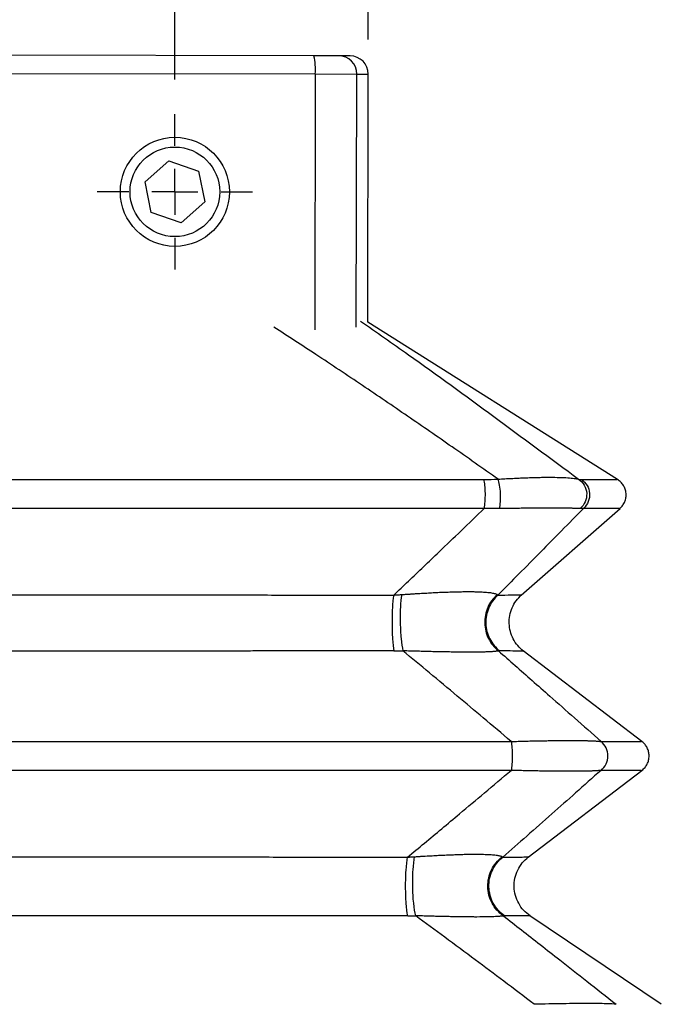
# Model space of a CAD drawing. Header units: millimetres. Extents: x 0 to 838, y 0 to 648.
# Tile 8 of 21: x 150 to 220, y 387 to 495. Entities that reach past the tile are written whole.
import ezdxf

# ---------------------------------------------------------------- set-up
doc = ezdxf.new("R2010")
doc.units = ezdxf.units.MM
doc.header["$LTSCALE"] = 3
doc.linetypes.add('CENTERX2', pattern=[20.32, 12.7, -2.54, 2.54, -2.54])
doc.layers.add('CENTER', color=40, linetype='CENTERX2')
doc.layers.add('DIMENSIONS', color=140, linetype='Continuous', lineweight=25)
doc.styles.add('SLDTEXTSTYLE0', font='TXT', dxfattribs={"width": 0.7})
doc.dimstyles.new('SLDDIMSTYLE0', dxfattribs={"dimtxt": 6.474023, "dimasz": 9.906, "dimexe": 0, "dimexo": 0.0625, "dimgap": 1.618506, "dimtad": 0, "dimtih": 1, "dimtoh": 1, "dimdec": 1, "dimrnd": 1e-09, "dimzin": 4, "dimdsep": 46, "dimtxsty": 'SLDTEXTSTYLE0', "dimsah": 1, "dimcen": 0.09, "dimadec": 0, "dimazin": 1, "dimtfac": 1, "dimtdec": 1, "dimtmove": 0, "dimatfit": 0, "dimfxl": 0, "dimfrac": 2, "dimtolj": 1, "dimtzin": 12, "dimarcsym": 0})
doc.dimstyles.new('SLDDIMSTYLE1', dxfattribs={"dimtxt": 6.474023, "dimasz": 9.906, "dimexe": 0, "dimexo": 0.0625, "dimgap": 1.618506, "dimtad": 0, "dimtih": 1, "dimtoh": 1, "dimdec": 1, "dimrnd": 1e-09, "dimzin": 12, "dimdsep": 46, "dimtxsty": 'SLDTEXTSTYLE0', "dimsah": 1, "dimcen": 0.09, "dimadec": 0, "dimazin": 3, "dimtfac": 1, "dimtdec": 1, "dimtofl": 0, "dimtmove": 0, "dimatfit": 3, "dimfxl": 0, "dimfrac": 2, "dimtolj": 1, "dimtzin": 12, "dimarcsym": 0})

# ---------------------------------------------------------------- blocks, each defined once
blk = doc.blocks.new('_D_3')
at = {"layer": 'DIMENSIONS'}
for p, q in [((136.95, 488.93), (136.95, 523.69)), ((166.95, 488.87), (166.95, 523.69)), ((136.95, 514.16), (117.9, 514.16)), ((142.83, 514.16), (140.66, 514.16)), ((140.66, 514.16), (140.66, 503.87)), ((162.07, 514.16), (164.25, 514.16)), ((164.25, 514.16), (164.25, 503.87)), ((166.95, 514.16), (186, 514.16)), ((140.66, 503.87), (142.83, 503.87)), ((164.25, 503.87), (162.07, 503.87))]:
    blk.add_line(p, q, dxfattribs=at)
for points in [[(136.95, 514.16), (127.05, 515.69), (127.05, 512.64)], [(166.95, 514.16), (176.86, 512.64), (176.86, 515.69)]]:
    blk.add_solid(points, dxfattribs=at)
at = {"layer": 'DIMENSIONS', "char_height": 6.35, "attachment_point": 1, "style": 'SLDTEXTSTYLE0'}
for s, insert in [('30.0', (142.83, 523.8)), ('1.18', (142.83, 512.06))]:
    blk.add_mtext(s, dxfattribs=dict(at, insert=insert))
blk = doc.blocks.new('_D_4')
at = {"layer": 'DIMENSIONS'}
for p, q in [((115.73, 493.43), (115.73, 552.54)), ((188.23, 493.29), (188.23, 552.54)), ((115.73, 543.02), (134.06, 543.02)), ((142.83, 543.02), (140.66, 543.02)), ((140.66, 543.02), (140.66, 532.73)), ((162.07, 543.02), (164.25, 543.02)), ((164.25, 543.02), (164.25, 532.73)), ((188.23, 543.02), (170.84, 543.02)), ((140.66, 532.73), (142.83, 532.73)), ((164.25, 532.73), (162.07, 532.73))]:
    blk.add_line(p, q, dxfattribs=at)
for points in [[(115.73, 543.02), (125.64, 541.49), (125.64, 544.54)], [(188.23, 543.02), (178.32, 544.54), (178.32, 541.49)]]:
    blk.add_solid(points, dxfattribs=at)
at = {"layer": 'DIMENSIONS', "char_height": 6.35, "attachment_point": 1, "style": 'SLDTEXTSTYLE0'}
for s, insert in [('72.5', (142.83, 552.65)), ('2.85', (142.83, 540.91))]:
    blk.add_mtext(s, dxfattribs=dict(at, insert=insert))
blk = doc.blocks.new('SW_CENTERMARKSYMBOL_0')
at = {"layer": 'CENTER', "color": 0}
for p, q in [((0, 5.08), (0, 8.54)), ((0, 0), (0, 2.54)), ((-5.08, 0), (-8.54, 0)), ((0, 0), (-2.54, 0)), ((0, 0), (0, -2.54)), ((0, 0), (2.54, 0)), ((5.08, 0), (8.54, 0)), ((0, -5.08), (0, -8.54))]:
    blk.add_line(p, q, dxfattribs=at)

msp = doc.modelspace()

# ---------------------------------------------------------------- linework, layer by layer
for p, q in [((182.23, 491.49), (121.74, 491.61)), ((184.97, 491.48), (182.23, 491.49)), ((186.23, 491.48), (184.97, 491.48)), ((121.56, 489.61), (182.39, 489.49)), ((182.39, 489.49), (182.34, 461.32)), ((182.39, 489.49), (186.96, 489.48)), ((186.91, 461.62), (186.96, 489.48)), ((186.96, 489.48), (188.23, 489.48)), ((188.18, 462.17), (188.23, 489.48)), ((163.67, 477.63), (166.28, 479.92)), ((166.28, 479.92), (169.56, 478.8)), ((169.56, 478.8), (170.24, 475.41)), ((164.35, 474.23), (163.67, 477.63)), ((170.24, 475.41), (167.63, 473.12)), ((167.63, 473.12), (164.35, 474.23)), ((215.66, 444.86), (188.18, 462.18)), ((205.06, 432.13), (215.93, 441.68)), ((218.34, 416.02), (205.27, 426)), ((205.82, 403.29), (218.34, 412.84)), ((220.46, 387.09), (206.01, 396.84))]:
    msp.add_line(p, q)
for radius in [6, 4.93]:
    msp.add_circle((166.95, 476.52), radius)
for centre, radius, start, end in [((176.27, 490), 6.15, 355.2562, 14.0515), ((184.96, 489.49), 2, 359.7909, 89.7906), ((186.23, 489.48), 2, 359.8905, 89.8905), ((191.01, 478.04), 52.05, 270.0395, 271.1348), ((202.71, 427.23), 1.25, 262.6404, 269.3377), ((192.53, 452.33), 55.5, 270.0363, 270.9386), ((203.23, 398.23), 1.4, 264.0709, 269.4787)]:
    msp.add_arc(centre, radius, start, end)
for points, knots in [([(187.38, 462.3), (189.14, 461.07), (194.03, 457.66), (202, 451.82), (208.25, 447.2), (211.37, 444.89)], [0, 0, 0, 0, 0.220208, 0.611139, 1, 1, 1, 1]), ([(202.51, 444.89), (200.82, 446.08), (197.52, 448.4), (192.54, 451.84), (187.55, 455.23), (182.65, 458.51), (179.39, 460.62), (177.85, 461.62)], [0, 0, 0, 0, 0.207796, 0.40741, 0.609467, 0.815039, 1, 1, 1, 1]), ([(101.89, 444.86), (102.45, 444.86), (103.57, 444.86), (105.26, 444.86), (106.94, 444.86), (108.63, 444.86), (110.32, 444.86), (112.01, 444.86), (113.7, 444.86), (115.39, 444.86), (117.09, 444.86), (118.78, 444.86), (120.48, 444.86), (122.18, 444.86), (123.88, 444.86), (125.58, 444.86), (127.29, 444.86), (128.99, 444.86), (130.7, 444.86), (132.4, 444.86), (134.11, 444.86), (135.82, 444.86), (137.53, 444.86), (139.24, 444.86), (140.95, 444.86), (142.67, 444.86), (144.38, 444.86), (146.09, 444.86), (147.81, 444.86), (149.52, 444.86), (151.24, 444.86), (152.95, 444.86), (154.67, 444.86), (156.39, 444.86), (158.1, 444.86), (159.82, 444.86), (161.54, 444.86), (163.26, 444.86), (164.97, 444.86), (166.69, 444.86), (168.41, 444.86), (170.13, 444.86), (171.84, 444.86), (173.56, 444.86), (175.28, 444.86), (176.99, 444.86), (178.71, 444.86), (180.42, 444.86), (182.14, 444.86), (183.85, 444.86), (185.57, 444.86), (187.28, 444.86), (188.99, 444.86), (190.7, 444.86), (192.42, 444.86), (194.12, 444.86), (195.83, 444.86), (197.54, 444.86), (199.25, 444.86), (200.39, 444.86), (200.95, 444.86)], [0, 0, 0, 0, 0.017109, 0.034223, 0.051342, 0.068466, 0.085595, 0.102729, 0.119868, 0.137012, 0.154161, 0.171315, 0.188474, 0.205638, 0.222806, 0.23998, 0.257158, 0.274341, 0.291528, 0.308721, 0.325918, 0.343119, 0.360326, 0.377537, 0.394752, 0.411972, 0.429197, 0.446426, 0.46366, 0.480898, 0.498141, 0.515388, 0.532639, 0.549895, 0.567155, 0.58442, 0.601688, 0.618962, 0.636239, 0.65352, 0.670806, 0.688096, 0.70539, 0.722688, 0.739991, 0.757297, 0.774607, 0.791922, 0.80924, 0.826563, 0.843889, 0.861219, 0.878554, 0.895892, 0.913234, 0.930579, 0.947929, 0.965282, 0.982639, 1, 1, 1, 1]), ([(200.99, 441.68), (201.03, 441.88), (201.06, 442.14), (201.1, 442.71), (201.11, 443.02), (201.1, 443.64), (201.08, 443.94), (201.03, 444.47), (201, 444.7), (200.95, 444.86)], [0, 0, 0, 0, 0.25, 0.25, 0.5, 0.5, 0.75, 0.75, 1, 1, 1, 1]), ([(202.51, 444.89), (202.64, 444.9), (202.89, 444.91), (203.25, 444.94), (203.62, 444.96), (203.97, 444.97), (204.32, 444.99), (204.66, 445.01), (204.99, 445.02), (205.32, 445.04), (205.64, 445.05), (205.95, 445.06), (206.26, 445.07), (206.56, 445.08), (206.85, 445.09), (207.13, 445.09), (207.41, 445.1), (207.68, 445.1), (207.94, 445.1), (208.5, 445.1), (209.3, 445.09), (210.05, 445.06), (210.55, 445.02), (210.87, 444.98), (211.1, 444.95), (211.24, 444.92), (211.31, 444.91), (211.34, 444.9), (211.36, 444.89), (211.37, 444.89)], [0, 0, 0, 0, 0.029623, 0.058935, 0.087953, 0.116692, 0.145169, 0.173402, 0.201408, 0.229206, 0.256814, 0.284251, 0.311536, 0.338689, 0.365729, 0.392676, 0.419551, 0.446374, 0.473165, 0.499945, 0.624496, 0.750858, 0.81306, 0.876075, 0.93829, 0.969223, 0.981544, 0.994924, 1, 1, 1, 1]), ([(202.67, 441.66), (202.72, 441.86), (202.75, 442.12), (202.79, 442.69), (202.79, 443.01), (202.76, 443.64), (202.72, 443.95), (202.63, 444.49), (202.58, 444.72), (202.51, 444.89)], [0, 0, 0, 0, 0.25, 0.25, 0.5, 0.5, 0.75, 0.75, 1, 1, 1, 1]), ([(211.37, 444.89), (211.62, 444.72), (211.84, 444.49), (212.15, 443.95), (212.24, 443.64), (212.27, 443.01), (212.21, 442.69), (211.96, 442.12), (211.77, 441.86), (211.53, 441.66)], [0, 0, 0, 0, 0.25, 0.25, 0.5, 0.5, 0.75, 0.75, 1, 1, 1, 1]), ([(211.67, 444.86), (211.93, 444.7), (212.14, 444.47), (212.46, 443.94), (212.55, 443.64), (212.6, 443.02), (212.55, 442.71), (212.32, 442.14), (212.14, 441.88), (211.91, 441.68)], [0, 0, 0, 0, 0.25, 0.25, 0.5, 0.5, 0.75, 0.75, 1, 1, 1, 1]), ([(211.67, 444.86), (212.37, 444.86), (213.76, 444.86), (215, 444.86), (215.64, 444.86), (215.59, 444.86), (215.58, 444.86)], [0, 0, 0, 0, 0.284973, 0.570696, 0.856885, 1, 1, 1, 1]), ([(215.91, 441.67), (216.02, 441.78), (216.24, 442), (216.46, 442.41), (216.59, 442.86), (216.6, 443.33), (216.51, 443.79), (216.32, 444.21), (216.03, 444.59), (215.78, 444.77), (215.66, 444.86)], [0, 0, 0, 0, 0.125002, 0.25, 0.375, 0.499998, 0.624998, 0.749997, 0.874998, 1, 1, 1, 1]), ([(200.99, 441.68), (200.43, 441.68), (199.3, 441.68), (197.6, 441.67), (195.9, 441.67), (194.2, 441.67), (192.5, 441.67), (190.8, 441.67), (189.1, 441.67), (187.39, 441.67), (185.69, 441.67), (183.98, 441.67), (182.27, 441.67), (180.56, 441.67), (178.85, 441.67), (177.14, 441.67), (175.43, 441.67), (173.72, 441.67), (172.01, 441.67), (170.29, 441.67), (168.58, 441.67), (166.87, 441.67), (165.15, 441.67), (163.44, 441.67), (161.72, 441.67), (160, 441.67), (158.29, 441.67), (156.57, 441.67), (154.86, 441.67), (153.14, 441.67), (151.42, 441.67), (149.71, 441.67), (147.99, 441.67), (146.27, 441.67), (144.56, 441.67), (142.84, 441.67), (141.12, 441.67), (139.41, 441.67), (137.69, 441.67), (135.98, 441.67), (134.27, 441.67), (132.55, 441.67), (130.84, 441.67), (129.13, 441.67), (127.41, 441.67), (125.7, 441.67), (123.99, 441.67), (122.28, 441.67), (120.57, 441.67), (118.87, 441.67), (117.16, 441.67), (115.45, 441.67), (113.75, 441.67), (112.05, 441.67), (110.34, 441.67), (108.64, 441.67), (106.94, 441.67), (105.24, 441.67), (103.55, 441.68), (102.42, 441.68), (101.85, 441.68)], [0, 0, 0, 0, 0.017246, 0.034492, 0.051737, 0.068982, 0.086227, 0.103471, 0.120714, 0.137958, 0.1552, 0.172443, 0.189685, 0.206927, 0.224169, 0.24141, 0.258651, 0.275892, 0.293132, 0.310372, 0.327612, 0.344852, 0.362092, 0.379332, 0.396571, 0.413811, 0.43105, 0.448289, 0.465528, 0.482767, 0.500006, 0.517245, 0.534484, 0.551723, 0.568962, 0.586202, 0.603441, 0.62068, 0.63792, 0.655159, 0.672399, 0.689639, 0.706878, 0.724119, 0.741359, 0.7586, 0.77584, 0.793081, 0.810323, 0.827564, 0.844806, 0.862049, 0.879291, 0.896534, 0.913777, 0.931021, 0.948265, 0.96551, 0.982755, 1, 1, 1, 1]), ([(191.02, 432.13), (191.56, 432.64), (192.66, 433.69), (194.33, 435.27), (196.26, 437.12), (198.49, 439.26), (200.14, 440.86), (200.99, 441.68)], [0, 0, 0, 0, 0.162209, 0.329027, 0.500439, 0.743215, 1, 1, 1, 1]), ([(202.67, 441.66), (202.53, 441.66), (202.26, 441.66), (201.84, 441.66), (201.42, 441.67), (201.14, 441.67), (200.99, 441.68)], [0, 0, 0, 0, 0.2463032, 0.4950584, 0.7462844, 1, 1, 1, 1]), ([(211.91, 441.68), (211.1, 440.86), (209.53, 439.26), (207.16, 436.85), (204.83, 434.49), (203.26, 432.91), (202.49, 432.13)], [0, 0, 0, 0, 0.256769, 0.499561, 0.754955, 1, 1, 1, 1]), ([(211.53, 441.66), (211.49, 441.66), (211.42, 441.67), (211.31, 441.67), (211.18, 441.67), (211.05, 441.68), (210.9, 441.68), (210.75, 441.68), (210.59, 441.69), (210.42, 441.69), (210.24, 441.69), (210.05, 441.69), (209.85, 441.7), (209.65, 441.7), (209.43, 441.7), (209.21, 441.7), (208.98, 441.7), (208.74, 441.7), (208.49, 441.7), (208.23, 441.7), (207.97, 441.7), (207.7, 441.7), (207.42, 441.7), (207.13, 441.7), (206.83, 441.7), (206.53, 441.7), (206.21, 441.69), (205.89, 441.69), (205.56, 441.69), (205.23, 441.69), (204.88, 441.68), (204.53, 441.68), (204.18, 441.68), (203.81, 441.67), (203.44, 441.67), (203.06, 441.67), (202.8, 441.66), (202.67, 441.66)], [0, 0, 0, 0, 0.030476, 0.060626, 0.090468, 0.120018, 0.149294, 0.178315, 0.207098, 0.235662, 0.264028, 0.292215, 0.320243, 0.348133, 0.375905, 0.403581, 0.431182, 0.458729, 0.486244, 0.513747, 0.541262, 0.568809, 0.59641, 0.624087, 0.65186, 0.679751, 0.70778, 0.735968, 0.764335, 0.7929, 0.821684, 0.850705, 0.879982, 0.909532, 0.939374, 0.969524, 1, 1, 1, 1]), ([(211.91, 441.68), (211.88, 441.67), (211.83, 441.67), (211.73, 441.66), (211.63, 441.66), (211.56, 441.66), (211.53, 441.66)], [0, 0, 0, 0, 0.253739, 0.504973, 0.753721, 1, 1, 1, 1]), ([(215.83, 441.67), (215.85, 441.67), (215.89, 441.67), (215.25, 441.67), (214.01, 441.67), (212.61, 441.67), (211.91, 441.68)], [0, 0, 0, 0, 0.143274, 0.429412, 0.715083, 1, 1, 1, 1]), ([(191.9, 432.19), (192.04, 432.2), (192.31, 432.22), (192.72, 432.24), (193.12, 432.27), (193.52, 432.3), (193.91, 432.32), (194.28, 432.34), (194.65, 432.36), (195.02, 432.38), (195.37, 432.4), (195.72, 432.42), (196.06, 432.44), (196.39, 432.45), (196.71, 432.46), (197.03, 432.47), (197.34, 432.48), (197.64, 432.49), (197.93, 432.5), (198.21, 432.51), (198.48, 432.51), (198.75, 432.51), (199, 432.52), (199.34, 432.52), (199.73, 432.51), (200.16, 432.51), (200.56, 432.49), (200.93, 432.47), (201.25, 432.45), (201.54, 432.42), (201.79, 432.38), (202.01, 432.34), (202.18, 432.3), (202.33, 432.24), (202.39, 432.21), (202.42, 432.19)], [0, 0, 0, 0, 0.025703, 0.051017, 0.075955, 0.100532, 0.124762, 0.148661, 0.172245, 0.195531, 0.218536, 0.241278, 0.263775, 0.286048, 0.308115, 0.329997, 0.351715, 0.373289, 0.394742, 0.416095, 0.437371, 0.458592, 0.479781, 0.500961, 0.543196, 0.58556, 0.628228, 0.671376, 0.715172, 0.759778, 0.805348, 0.852025, 0.899945, 0.949232, 1, 1, 1, 1]), ([(111.83, 432.13), (112.42, 432.13), (113.59, 432.13), (115.36, 432.14), (117.13, 432.14), (118.9, 432.14), (120.68, 432.14), (122.46, 432.14), (124.24, 432.14), (126.03, 432.15), (127.83, 432.15), (129.62, 432.15), (131.42, 432.15), (133.22, 432.15), (135.03, 432.15), (136.84, 432.15), (138.65, 432.15), (140.47, 432.15), (142.29, 432.15), (144.11, 432.15), (145.93, 432.15), (147.76, 432.15), (149.59, 432.15), (151.93, 432.15), (154.77, 432.15), (158.11, 432.15), (161.44, 432.15), (164.77, 432.15), (168.08, 432.15), (171.39, 432.15), (174.69, 432.15), (177.97, 432.14), (181.25, 432.14), (184.52, 432.14), (187.77, 432.14), (189.94, 432.13), (191.02, 432.13)], [0, 0, 0, 0, 0.022364, 0.044763, 0.067197, 0.089666, 0.112171, 0.134711, 0.157285, 0.179894, 0.202538, 0.225216, 0.247929, 0.270676, 0.293457, 0.316272, 0.339121, 0.362003, 0.38492, 0.40787, 0.430853, 0.453869, 0.476919, 0.500001, 0.542158, 0.584229, 0.626211, 0.668106, 0.709912, 0.751628, 0.793254, 0.834789, 0.876231, 0.917581, 0.958838, 1, 1, 1, 1]), ([(191.02, 432.13), (190.96, 431.74), (190.91, 431.26), (190.85, 430.18), (190.84, 429.59), (190.84, 428.42), (190.86, 427.85), (190.93, 426.8), (190.98, 426.34), (191.04, 425.98)], [0, 0, 0, 0, 0.25, 0.25, 0.5, 0.5, 0.75, 0.75, 1, 1, 1, 1]), ([(191.02, 432.13), (191.16, 432.14), (191.46, 432.16), (191.75, 432.18), (191.9, 432.19)], [0, 0, 0, 0, 0.5022473, 1, 1, 1, 1]), ([(191.9, 432.19), (191.84, 431.8), (191.79, 431.32), (191.73, 430.24), (191.73, 429.64), (191.75, 428.46), (191.79, 427.88), (191.89, 426.82), (191.96, 426.36), (192.04, 425.99)], [0, 0, 0, 0, 0.25, 0.25, 0.5, 0.5, 0.75, 0.75, 1, 1, 1, 1]), ([(202.42, 432.19), (201.97, 431.8), (201.61, 431.32), (201.14, 430.24), (201.02, 429.64), (201.05, 428.46), (201.19, 427.88), (201.71, 426.82), (202.09, 426.36), (202.55, 425.99)], [0, 0, 0, 0, 0.25, 0.25, 0.5, 0.5, 0.75, 0.75, 1, 1, 1, 1]), ([(202.49, 432.13), (202.06, 431.74), (201.71, 431.26), (201.25, 430.18), (201.14, 429.59), (201.18, 428.42), (201.33, 427.85), (201.86, 426.8), (202.24, 426.34), (202.7, 425.98)], [0, 0, 0, 0, 0.25, 0.25, 0.5, 0.5, 0.75, 0.75, 1, 1, 1, 1]), ([(202.42, 432.19), (202.43, 432.18), (202.46, 432.16), (202.48, 432.14), (202.49, 432.13)], [0, 0, 0, 0, 0.497728, 1, 1, 1, 1]), ([(202.49, 432.13), (203.01, 432.14), (204.05, 432.15), (204.92, 432.15), (205.03, 432.15), (205.09, 432.15)], [0, 0, 0, 0, 0.332809, 0.666256, 1, 1, 1, 1]), ([(205.3, 425.97), (205.08, 426.16), (204.64, 426.55), (204.15, 427.3), (203.83, 428.13), (203.7, 429.01), (203.77, 429.9), (204.03, 430.75), (204.46, 431.53), (204.88, 431.95), (205.09, 432.15)], [0, 0, 0, 0, 0.124997, 0.249998, 0.374999, 0.499993, 0.625003, 0.749995, 0.875001, 1, 1, 1, 1]), ([(191.04, 425.98), (190.46, 425.98), (189.28, 425.98), (187.52, 425.98), (185.75, 425.98), (183.97, 425.98), (182.2, 425.98), (180.42, 425.98), (178.63, 425.98), (176.85, 425.98), (175.06, 425.98), (173.26, 425.97), (171.47, 425.97), (169.67, 425.97), (167.86, 425.97), (166.06, 425.97), (164.25, 425.97), (162.43, 425.97), (160.62, 425.97), (158.8, 425.97), (156.98, 425.97), (155.16, 425.97), (153.33, 425.97), (150.98, 425.97), (148.1, 425.97), (144.71, 425.97), (141.34, 425.97), (137.99, 425.97), (134.65, 425.97), (131.33, 425.97), (128.03, 425.98), (124.75, 425.98), (121.48, 425.98), (118.24, 425.98), (115.01, 425.98), (112.87, 425.98), (111.8, 425.98)], [0, 0, 0, 0, 0.022346, 0.044725, 0.067136, 0.08958, 0.112056, 0.134564, 0.157104, 0.179677, 0.202281, 0.224918, 0.247586, 0.270286, 0.293018, 0.315781, 0.338575, 0.361401, 0.384258, 0.407146, 0.430066, 0.453016, 0.475997, 0.499009, 0.541852, 0.584497, 0.626945, 0.669196, 0.711247, 0.7531, 0.794752, 0.836205, 0.877456, 0.918506, 0.959354, 1, 1, 1, 1]), ([(203.94, 416.02), (202.92, 416.89), (200.95, 418.56), (197.96, 421.07), (195.01, 423.54), (193.01, 425.19), (192.04, 425.99)], [0, 0, 0, 0, 0.258355, 0.499505, 0.755761, 1, 1, 1, 1]), ([(202.55, 425.99), (202.54, 425.99), (202.51, 425.98), (202.46, 425.97), (202.39, 425.96), (202.32, 425.95), (202.24, 425.94), (202.14, 425.93), (202.04, 425.92), (201.93, 425.91), (201.81, 425.9), (201.68, 425.89), (201.54, 425.89), (201.39, 425.88), (201.23, 425.87), (201.07, 425.87), (200.89, 425.86), (200.7, 425.86), (200.51, 425.86), (200.31, 425.86), (200.09, 425.85), (199.87, 425.85), (199.64, 425.85), (199.32, 425.85), (198.9, 425.85), (198.36, 425.85), (197.78, 425.86), (197.18, 425.87), (196.54, 425.88), (195.86, 425.89), (195.16, 425.91), (194.42, 425.93), (193.66, 425.95), (192.86, 425.97), (192.31, 425.99), (192.04, 425.99)], [0, 0, 0, 0, 0.025576, 0.050767, 0.075586, 0.100048, 0.124167, 0.14796, 0.171441, 0.194629, 0.21754, 0.240192, 0.262604, 0.284796, 0.306786, 0.328594, 0.350243, 0.371752, 0.393143, 0.414438, 0.435659, 0.456828, 0.477968, 0.499102, 0.541491, 0.583996, 0.626802, 0.670086, 0.714023, 0.758779, 0.80451, 0.851365, 0.899481, 0.948986, 1, 1, 1, 1]), ([(202.55, 425.99), (203.16, 425.46), (204.39, 424.38), (206.27, 422.72), (208.45, 420.79), (210.98, 418.56), (212.86, 416.89), (213.83, 416.02)], [0, 0, 0, 0, 0.161485, 0.328325, 0.500495, 0.741635, 1, 1, 1, 1]), ([(205.3, 425.97), (205.3, 425.97), (205.4, 425.97), (205.06, 425.97), (204.28, 425.98), (203.22, 425.98), (202.7, 425.98)], [0, 0, 0, 0, 0.000023, 0.333781, 0.667211, 1, 1, 1, 1]), ([(98.91, 416.02), (116.24, 416.02), (133.83, 416.02), (169.01, 416.02), (186.61, 416.02), (203.94, 416.02)], [0, 0, 0, 0, 0.5, 0.5, 1, 1, 1, 1]), ([(203.94, 416.02), (204.07, 416.03), (204.33, 416.03), (204.72, 416.04), (205.09, 416.05), (205.47, 416.06), (205.83, 416.07), (206.19, 416.08), (206.54, 416.08), (206.89, 416.09), (207.22, 416.1), (207.55, 416.1), (207.88, 416.11), (208.19, 416.11), (208.5, 416.11), (208.8, 416.12), (209.1, 416.12), (209.38, 416.12), (209.66, 416.13), (209.93, 416.13), (210.19, 416.13), (210.45, 416.13), (210.7, 416.13), (210.94, 416.13), (211.17, 416.13), (211.39, 416.12), (211.61, 416.12), (211.81, 416.12), (212.01, 416.12), (212.2, 416.11), (212.39, 416.11), (212.56, 416.1), (212.73, 416.1), (212.88, 416.09), (213.03, 416.08), (213.17, 416.08), (213.3, 416.07), (213.43, 416.06), (213.54, 416.05), (213.65, 416.04), (213.74, 416.03), (213.8, 416.03), (213.83, 416.02)], [0, 0, 0, 0, 0.027017, 0.053735, 0.080168, 0.106329, 0.132231, 0.157888, 0.183315, 0.208526, 0.233537, 0.258362, 0.283017, 0.307518, 0.331882, 0.356125, 0.380264, 0.404315, 0.428297, 0.452227, 0.476121, 0.499998, 0.523876, 0.547771, 0.571702, 0.595685, 0.619738, 0.643877, 0.668121, 0.692485, 0.716987, 0.741642, 0.766466, 0.791476, 0.816687, 0.842113, 0.86777, 0.893671, 0.919832, 0.946265, 0.972983, 1, 1, 1, 1]), ([(203.94, 416.02), (203.98, 415.84), (204.01, 415.59), (204.06, 415.04), (204.07, 414.74), (204.07, 414.13), (204.06, 413.82), (204.01, 413.27), (203.98, 413.03), (203.94, 412.84)], [0, 0, 0, 0, 0.25, 0.25, 0.5, 0.5, 0.75, 0.75, 1, 1, 1, 1]), ([(213.83, 412.84), (214.07, 413.03), (214.26, 413.27), (214.53, 413.82), (214.6, 414.13), (214.6, 414.74), (214.53, 415.04), (214.26, 415.59), (214.07, 415.84), (213.83, 416.02)], [0, 0, 0, 0, 0.25, 0.25, 0.5, 0.5, 0.75, 0.75, 1, 1, 1, 1]), ([(213.83, 416.02), (214.62, 416.02), (216.2, 416.02), (217.6, 416.02), (218.32, 416.02), (218.27, 416.02), (218.25, 416.02)], [0, 0, 0, 0, 0.2856628, 0.5713348, 0.8570129, 1, 1, 1, 1]), ([(218.34, 412.84), (218.46, 412.94), (218.69, 413.15), (218.93, 413.54), (219.09, 413.97), (219.14, 414.43), (219.09, 414.89), (218.93, 415.33), (218.69, 415.72), (218.46, 415.92), (218.34, 416.02)], [0, 0, 0, 0, 0.125002, 0.25, 0.375, 0.499998, 0.624998, 0.749997, 0.874998, 1, 1, 1, 1]), ([(203.94, 412.84), (186.61, 412.84), (169.01, 412.84), (133.83, 412.84), (116.24, 412.84), (98.91, 412.84)], [0, 0, 0, 0, 0.5, 0.5, 1, 1, 1, 1]), ([(192.55, 403.29), (193.16, 403.8), (194.42, 404.84), (196.33, 406.43), (198.53, 408.28), (201.08, 410.42), (202.96, 412.02), (203.94, 412.84)], [0, 0, 0, 0, 0.16168, 0.328507, 0.500461, 0.742085, 1, 1, 1, 1]), ([(213.83, 412.84), (212.9, 412.02), (211.1, 410.42), (208.38, 408.01), (205.71, 405.65), (203.91, 404.06), (203.03, 403.29)], [0, 0, 0, 0, 0.2579089, 0.4995388, 0.7555511, 1, 1, 1, 1]), ([(213.83, 412.84), (213.8, 412.84), (213.74, 412.83), (213.65, 412.82), (213.54, 412.81), (213.43, 412.8), (213.3, 412.8), (213.17, 412.79), (213.03, 412.78), (212.88, 412.77), (212.73, 412.77), (212.56, 412.76), (212.39, 412.76), (212.2, 412.75), (212.01, 412.75), (211.81, 412.75), (211.61, 412.74), (211.39, 412.74), (211.17, 412.74), (210.94, 412.74), (210.7, 412.74), (210.45, 412.74), (210.19, 412.74), (209.93, 412.74), (209.66, 412.74), (209.38, 412.74), (209.1, 412.74), (208.8, 412.75), (208.5, 412.75), (208.19, 412.75), (207.88, 412.76), (207.55, 412.76), (207.22, 412.77), (206.89, 412.77), (206.54, 412.78), (206.19, 412.79), (205.83, 412.8), (205.47, 412.8), (205.09, 412.81), (204.72, 412.82), (204.33, 412.83), (204.07, 412.84), (203.94, 412.84)], [0, 0, 0, 0, 0.027017, 0.053735, 0.080168, 0.106329, 0.13223, 0.157887, 0.183313, 0.208524, 0.233534, 0.258358, 0.283013, 0.307515, 0.331879, 0.356123, 0.380262, 0.404315, 0.428298, 0.452229, 0.476124, 0.500002, 0.523879, 0.547773, 0.571703, 0.595685, 0.619736, 0.643875, 0.668118, 0.692482, 0.716983, 0.741638, 0.766463, 0.791474, 0.816685, 0.842112, 0.867769, 0.893671, 0.919832, 0.946265, 0.972983, 1, 1, 1, 1]), ([(218.25, 412.84), (218.27, 412.84), (218.32, 412.84), (217.6, 412.84), (216.2, 412.84), (214.62, 412.84), (213.83, 412.84)], [0, 0, 0, 0, 0.1429871, 0.4286653, 0.7143373, 1, 1, 1, 1]), ([(110.3, 403.29), (110.88, 403.29), (112.04, 403.29), (113.79, 403.29), (115.55, 403.3), (117.3, 403.3), (119.06, 403.3), (120.83, 403.3), (122.6, 403.3), (124.37, 403.3), (126.15, 403.3), (127.93, 403.31), (129.72, 403.31), (131.51, 403.31), (133.3, 403.31), (135.1, 403.31), (136.9, 403.31), (138.7, 403.31), (140.51, 403.31), (142.32, 403.31), (144.13, 403.31), (145.95, 403.31), (147.77, 403.31), (149.6, 403.31), (151.98, 403.31), (154.91, 403.31), (158.38, 403.31), (161.85, 403.31), (165.31, 403.31), (168.75, 403.31), (172.19, 403.31), (175.61, 403.31), (179.02, 403.3), (182.42, 403.3), (185.81, 403.3), (189.18, 403.29), (191.43, 403.29), (192.55, 403.29)], [0, 0, 0, 0, 0.021325, 0.042689, 0.064091, 0.085531, 0.10701, 0.128526, 0.15008, 0.171672, 0.193302, 0.214969, 0.236674, 0.258416, 0.280195, 0.302011, 0.323864, 0.345754, 0.36768, 0.389643, 0.411642, 0.433678, 0.45575, 0.477858, 0.500002, 0.542248, 0.584391, 0.626431, 0.668368, 0.710199, 0.751924, 0.793542, 0.835052, 0.876454, 0.917747, 0.958929, 1, 1, 1, 1]), ([(192.57, 396.83), (192.5, 397.18), (192.44, 397.66), (192.36, 398.76), (192.34, 399.39), (192.33, 400.64), (192.35, 401.27), (192.42, 402.4), (192.48, 402.91), (192.55, 403.29)], [0, 0, 0, 0, 0.25, 0.25, 0.5, 0.5, 0.75, 0.75, 1, 1, 1, 1]), ([(192.55, 403.29), (192.68, 403.3), (192.94, 403.31), (193.2, 403.33), (193.32, 403.33)], [0, 0, 0, 0, 0.501361, 1, 1, 1, 1]), ([(193.44, 396.84), (193.35, 397.2), (193.28, 397.68), (193.16, 398.79), (193.13, 399.42), (193.11, 400.68), (193.12, 401.32), (193.19, 402.45), (193.25, 402.96), (193.32, 403.33)], [0, 0, 0, 0, 0.25, 0.25, 0.5, 0.5, 0.75, 0.75, 1, 1, 1, 1]), ([(193.32, 403.33), (193.46, 403.34), (193.72, 403.36), (194.12, 403.39), (194.5, 403.41), (194.88, 403.43), (195.25, 403.45), (195.61, 403.47), (195.96, 403.49), (196.31, 403.51), (196.65, 403.52), (196.98, 403.54), (197.3, 403.55), (197.61, 403.56), (197.92, 403.57), (198.22, 403.58), (198.5, 403.59), (198.79, 403.6), (199.06, 403.6), (199.32, 403.61), (199.58, 403.61), (199.83, 403.61), (200.14, 403.61), (200.5, 403.61), (200.9, 403.6), (201.27, 403.59), (201.6, 403.58), (201.9, 403.56), (202.17, 403.53), (202.4, 403.5), (202.59, 403.47), (202.75, 403.43), (202.88, 403.38), (202.94, 403.35), (202.97, 403.33)], [0, 0, 0, 0, 0.026933, 0.053424, 0.079491, 0.105149, 0.130416, 0.155312, 0.179855, 0.204066, 0.227966, 0.251575, 0.274918, 0.298017, 0.320895, 0.343579, 0.366093, 0.388462, 0.410715, 0.432876, 0.454975, 0.477037, 0.499091, 0.541318, 0.583669, 0.626336, 0.669508, 0.713367, 0.758086, 0.803832, 0.850758, 0.899008, 0.948715, 1, 1, 1, 1]), ([(203.09, 396.84), (202.57, 397.2), (202.14, 397.68), (201.55, 398.79), (201.39, 399.42), (201.37, 400.68), (201.51, 401.32), (202.06, 402.45), (202.47, 402.96), (202.97, 403.33)], [0, 0, 0, 0, 0.25, 0.25, 0.5, 0.5, 0.75, 0.75, 1, 1, 1, 1]), ([(203.22, 396.83), (202.71, 397.18), (202.28, 397.66), (201.68, 398.76), (201.52, 399.39), (201.48, 400.64), (201.61, 401.27), (202.14, 402.4), (202.54, 402.91), (203.03, 403.29)], [0, 0, 0, 0, 0.25, 0.25, 0.5, 0.5, 0.75, 0.75, 1, 1, 1, 1]), ([(202.97, 403.33), (202.98, 403.33), (203, 403.31), (203.02, 403.3), (203.03, 403.29)], [0, 0, 0, 0, 0.498637, 1, 1, 1, 1]), ([(203.03, 403.29), (203.6, 403.29), (204.74, 403.3), (205.59, 403.31), (205.96, 403.31), (205.85, 403.31), (205.85, 403.31)], [0, 0, 0, 0, 0.3327391, 0.6661748, 0.9999686, 1, 1, 1, 1]), ([(206.04, 396.82), (205.79, 397.01), (205.29, 397.4), (204.74, 398.19), (204.38, 399.07), (204.24, 400.01), (204.33, 400.97), (204.64, 401.87), (205.14, 402.69), (205.61, 403.1), (205.85, 403.31)], [0, 0, 0, 0, 0.125002, 0.250002, 0.375003, 0.500001, 0.625, 0.749999, 0.874999, 1, 1, 1, 1]), ([(192.57, 396.83), (191.98, 396.83), (190.79, 396.83), (189.01, 396.83), (187.22, 396.83), (185.44, 396.83), (183.65, 396.82), (181.86, 396.82), (180.07, 396.82), (178.28, 396.82), (176.49, 396.82), (174.7, 396.82), (172.91, 396.82), (171.12, 396.82), (169.32, 396.82), (167.53, 396.82), (165.74, 396.82), (163.94, 396.82), (162.15, 396.82), (160.35, 396.82), (158.56, 396.82), (156.76, 396.82), (154.96, 396.82), (153.17, 396.82), (151.37, 396.82), (149.58, 396.82), (147.78, 396.82), (145.99, 396.82), (144.2, 396.82), (142.4, 396.82), (140.61, 396.82), (138.82, 396.82), (137.02, 396.82), (135.23, 396.82), (133.44, 396.82), (131.65, 396.82), (129.86, 396.82), (128.08, 396.82), (126.29, 396.82), (124.51, 396.82), (122.72, 396.82), (120.94, 396.82), (119.16, 396.82), (117.38, 396.83), (115.6, 396.83), (113.82, 396.83), (112.05, 396.83), (110.87, 396.83), (110.28, 396.83)], [0, 0, 0, 0, 0.021774, 0.043548, 0.065321, 0.087094, 0.108867, 0.130639, 0.152411, 0.174181, 0.195951, 0.21772, 0.239489, 0.261255, 0.283021, 0.304786, 0.326549, 0.34831, 0.370071, 0.391829, 0.413586, 0.43534, 0.457093, 0.478844, 0.500592, 0.522339, 0.544083, 0.565824, 0.587563, 0.6093, 0.631033, 0.652764, 0.674492, 0.696217, 0.717939, 0.739658, 0.761373, 0.783085, 0.804794, 0.826499, 0.848201, 0.869898, 0.891592, 0.913282, 0.934968, 0.956649, 0.978327, 1, 1, 1, 1]), ([(206.49, 387.09), (205.37, 387.94), (203.21, 389.57), (199.93, 392.03), (196.7, 394.44), (194.51, 396.05), (193.44, 396.84)], [0, 0, 0, 0, 0.259339, 0.499506, 0.756235, 1, 1, 1, 1]), ([(203.09, 396.84), (203.07, 396.83), (203.04, 396.82), (202.99, 396.81), (202.93, 396.8), (202.86, 396.79), (202.77, 396.78), (202.68, 396.77), (202.58, 396.76), (202.47, 396.75), (202.34, 396.75), (202.03, 396.73), (201.4, 396.71), (200.48, 396.7), (199.73, 396.7), (199.24, 396.71), (198.71, 396.71), (198.15, 396.72), (197.57, 396.73), (196.95, 396.74), (196.31, 396.76), (195.63, 396.77), (194.93, 396.79), (194.2, 396.81), (193.7, 396.83), (193.44, 396.84)], [0, 0, 0, 0, 0.02719, 0.053943, 0.080275, 0.106204, 0.13175, 0.156931, 0.181767, 0.206281, 0.230493, 0.254427, 0.379662, 0.500753, 0.542898, 0.585156, 0.627718, 0.670772, 0.714499, 0.759072, 0.804656, 0.851403, 0.899456, 0.948948, 1, 1, 1, 1]), ([(203.09, 396.84), (203.75, 396.32), (205.1, 395.26), (207.17, 393.64), (209.56, 391.76), (212.35, 389.57), (214.41, 387.94), (215.49, 387.09)], [0, 0, 0, 0, 0.161058, 0.327899, 0.500494, 0.740639, 1, 1, 1, 1]), ([(206.04, 396.82), (206.04, 396.82), (206.15, 396.82), (205.78, 396.82), (204.93, 396.82), (203.79, 396.83), (203.22, 396.83)], [0, 0, 0, 0, 0.000025, 0.333822, 0.66726, 1, 1, 1, 1]), ([(215.49, 387.09), (215.25, 387.12), (214.89, 387.14), (214.11, 387.16), (213.82, 387.17), (213.16, 387.18), (212.79, 387.18), (211.98, 387.18), (211.54, 387.18), (210.62, 387.17), (210.14, 387.16), (208.64, 387.14), (207.57, 387.12), (206.49, 387.09)], [0, 0, 0, 0, 0.25, 0.25, 0.375, 0.375, 0.5, 0.5, 0.625, 0.625, 0.75, 0.75, 1, 1, 1, 1])]:
    msp.add_open_spline(points, degree=3, knots=knots)
for points in [[(200.95, 444.86), (201.48, 444.86), (202, 444.87), (202.51, 444.89)], [(211.37, 444.89), (211.48, 444.87), (211.59, 444.86), (211.67, 444.86)]]:
    msp.add_open_spline(points, degree=3)

# ---------------------------------------------------------------- block references
at = {"layer": 'CENTER'}
msp.add_blockref('SW_CENTERMARKSYMBOL_0', (166.95, 476.52), dxfattribs=at)

# ---------------------------------------------------------------- dimensions: what is measured, and where the dimension line sits
at = {"layer": 'DIMENSIONS'}
for base, p1, p2, dimstyle, picture, middle in [((188.23, 543.02), (115.73, 489.62), (188.23, 489.48), 'SLDDIMSTYLE1', '_D_4', (152.45, 543.02)), ((166.95, 514.16), (136.95, 485.12), (166.95, 485.06), 'SLDDIMSTYLE0', '_D_3', (152.45, 514.16))]:
    dim = msp.add_linear_dim(base=base, p1=p1, p2=p2, dimstyle=dimstyle, dxfattribs=at)
    dim.commit()
    dim.dimension.update_dxf_attribs({"geometry": picture, "text_midpoint": middle, "dimtype": 160})

doc.saveas('drawing.dxf')
